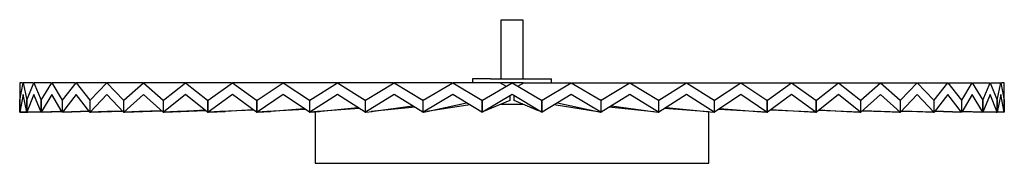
# Paper-space layout '_Izquierda' of a CAD drawing. Header units: inches. Extents: x -9.8 to 9.8, y -1.4 to 1.5.
import ezdxf

# ---------------------------------------------------------------- set-up
doc = ezdxf.new("R2010")
doc.units = ezdxf.units.IN
doc.header["$MEASUREMENT"] = 0

psp = doc.layouts.new('_Izquierda')

# ---------------------------------------------------------------- linework, layer by layer
at = {"color": 7, "linetype": 'Continuous', "lineweight": 25}
for p, q in [((-0.222, 1.496), (-0.222, 0.315)), ((0.222, 0.315), (0.222, 1.496)), ((-9.843, 0.236), (-9.843, -0.354)), ((-9.785, 0.236), (-9.843, 0.236)), ((-9.842, -0.116), (-9.771, 0.236)), ((-9.771, 0.236), (-9.7, -0.116)), ((-9.57, 0.236), (-9.771, 0.236)), ((-9.698, -0.116), (-9.557, 0.236)), ((-9.557, 0.236), (-9.415, -0.116)), ((-9.217, 0.236), (-9.557, 0.236)), ((-9.412, -0.116), (-9.203, 0.236)), ((-9.203, 0.236), (-8.994, -0.116)), ((-8.729, 0.236), (-9.203, 0.236)), ((-8.99, -0.116), (-8.715, 0.236)), ((-8.715, 0.236), (-8.441, -0.116)), ((-8.114, 0.236), (-8.715, 0.236)), ((-8.436, -0.116), (-8.1, 0.236)), ((-8.1, 0.236), (-7.765, -0.116)), ((-7.381, 0.236), (-8.1, 0.236)), ((-7.759, -0.116), (-7.367, 0.236)), ((-7.367, 0.236), (-6.976, -0.116)), ((-6.541, 0.236), (-7.367, 0.236)), ((-6.969, -0.116), (-6.527, 0.236)), ((-6.527, 0.236), (-6.085, -0.116)), ((-5.605, 0.236), (-6.527, 0.236)), ((-6.077, -0.116), (-5.591, 0.236)), ((-5.591, 0.236), (-5.105, -0.116)), ((-4.588, 0.236), (-5.591, 0.236)), ((-5.097, -0.116), (-4.574, 0.236)), ((-4.574, 0.236), (-4.051, -0.116)), ((-3.504, 0.236), (-4.574, 0.236)), ((-4.042, -0.116), (-3.49, 0.236)), ((-3.49, 0.236), (-2.938, -0.116)), ((-2.369, 0.236), (-3.49, 0.236)), ((-2.929, -0.116), (-2.355, 0.236)), ((-2.355, 0.236), (-1.782, -0.116)), ((-1.2, 0.236), (-2.355, 0.236)), ((-1.773, -0.116), (-1.186, 0.236)), ((-1.186, 0.236), (-0.6, -0.116)), ((-0.237, 0.236), (-1.186, 0.236)), ((-0.787, 0.315), (-0.787, 0.236)), ((-0.591, -0.116), (0, 0.236)), ((-0.237, 0.236), (-0.119, 0.165)), ((0, 0.236), (0.591, -0.116)), ((0.119, 0.165), (0.237, 0.236)), ((0.237, 0.236), (1.186, 0.236)), ((0.6, -0.116), (1.186, 0.236)), ((0.787, 0.236), (0.787, 0.315)), ((1.186, 0.236), (1.773, -0.116)), ((1.2, 0.236), (2.355, 0.236)), ((1.782, -0.116), (2.355, 0.236)), ((2.355, 0.236), (2.929, -0.116)), ((2.369, 0.236), (3.49, 0.236)), ((2.938, -0.116), (3.49, 0.236)), ((3.49, 0.236), (4.042, -0.116)), ((3.504, 0.236), (4.574, 0.236)), ((4.051, -0.116), (4.574, 0.236)), ((4.574, 0.236), (5.097, -0.116)), ((4.588, 0.236), (5.591, 0.236)), ((5.105, -0.116), (5.591, 0.236)), ((5.591, 0.236), (6.077, -0.116)), ((5.605, 0.236), (6.527, 0.236)), ((6.085, -0.116), (6.527, 0.236)), ((6.527, 0.236), (6.969, -0.116)), ((6.541, 0.236), (7.367, 0.236)), ((6.976, -0.116), (7.367, 0.236)), ((7.367, 0.236), (7.759, -0.116)), ((7.381, 0.236), (8.1, 0.236)), ((7.765, -0.116), (8.1, 0.236)), ((8.1, 0.236), (8.436, -0.116)), ((8.114, 0.236), (8.715, 0.236)), ((8.441, -0.116), (8.715, 0.236)), ((8.715, 0.236), (8.99, -0.116)), ((8.729, 0.236), (9.203, 0.236)), ((8.994, -0.116), (9.203, 0.236)), ((9.203, 0.236), (9.412, -0.116)), ((9.217, 0.236), (9.557, 0.236)), ((9.415, -0.116), (9.557, 0.236)), ((9.557, 0.236), (9.698, -0.116)), ((9.57, 0.236), (9.771, 0.236)), ((9.7, -0.116), (9.771, 0.236)), ((9.771, 0.236), (9.842, -0.116)), ((9.843, 0.236), (9.785, 0.236)), ((9.843, -0.354), (9.843, 0.236)), ((-9.771, 0), (-9.842, -0.354)), ((-9.7, -0.354), (-9.771, 0)), ((-9.557, 0), (-9.698, -0.354)), ((-9.415, -0.354), (-9.557, 0)), ((-9.203, 0), (-9.412, -0.354)), ((-8.994, -0.354), (-9.203, 0)), ((-8.715, 0), (-8.99, -0.354)), ((-8.441, -0.354), (-8.715, 0)), ((-8.1, 0), (-8.436, -0.354)), ((-7.765, -0.354), (-8.1, 0)), ((-7.367, 0), (-7.759, -0.354)), ((-6.976, -0.354), (-7.367, 0)), ((-6.527, 0), (-6.969, -0.354)), ((-6.085, -0.354), (-6.527, 0)), ((-5.591, 0), (-6.077, -0.354)), ((-5.105, -0.354), (-5.591, 0)), ((-4.574, 0), (-5.097, -0.354)), ((-4.051, -0.354), (-4.574, 0)), ((-3.49, 0), (-4.042, -0.354)), ((-2.938, -0.354), (-3.49, 0)), ((-2.355, 0), (-2.929, -0.354)), ((-1.782, -0.354), (-2.355, 0)), ((-1.186, 0), (-1.773, -0.354)), ((-0.6, -0.354), (-1.186, 0)), ((0, 0), (-0.591, -0.354)), ((0.591, -0.354), (0, 0)), ((1.186, 0), (0.6, -0.354)), ((1.773, -0.354), (1.186, 0)), ((2.355, 0), (1.782, -0.354)), ((2.929, -0.354), (2.355, 0)), ((3.49, 0), (2.938, -0.354)), ((4.042, -0.354), (3.49, 0)), ((4.574, 0), (4.051, -0.354)), ((5.097, -0.354), (4.574, 0)), ((5.591, 0), (5.105, -0.354)), ((6.077, -0.354), (5.591, 0)), ((6.527, 0), (6.085, -0.354)), ((6.969, -0.354), (6.527, 0)), ((7.367, 0), (6.976, -0.354)), ((7.759, -0.354), (7.367, 0)), ((8.1, 0), (7.765, -0.354)), ((8.436, -0.354), (8.1, 0)), ((8.715, 0), (8.441, -0.354)), ((8.99, -0.354), (8.715, 0)), ((9.203, 0), (8.994, -0.354)), ((9.412, -0.354), (9.203, 0)), ((9.557, 0), (9.415, -0.354)), ((9.698, -0.354), (9.557, 0)), ((9.771, 0), (9.7, -0.354)), ((9.842, -0.354), (9.771, 0)), ((-9.842, -0.354), (-9.842, -0.116)), ((-9.7, -0.116), (-9.7, -0.354)), ((-9.698, -0.354), (-9.698, -0.116)), ((-9.415, -0.116), (-9.415, -0.354)), ((-9.412, -0.354), (-9.412, -0.116)), ((-8.994, -0.116), (-8.994, -0.354)), ((-8.99, -0.354), (-8.99, -0.116)), ((-8.441, -0.116), (-8.441, -0.354)), ((-8.436, -0.354), (-8.436, -0.116)), ((-7.759, -0.116), (-7.765, -0.116)), ((-7.765, -0.116), (-7.765, -0.354)), ((-7.759, -0.354), (-7.759, -0.116)), ((-6.969, -0.116), (-6.976, -0.116)), ((-6.976, -0.116), (-6.976, -0.354)), ((-6.969, -0.354), (-6.969, -0.116)), ((-6.085, -0.116), (-6.085, -0.354)), ((-6.073, -0.116), (-6.085, -0.116)), ((-6.077, -0.354), (-6.077, -0.116)), ((-5.105, -0.116), (-5.105, -0.354)), ((-5.095, -0.116), (-5.105, -0.116)), ((-5.097, -0.354), (-5.097, -0.116)), ((-4.051, -0.116), (-4.051, -0.354)), ((-4.043, -0.116), (-4.051, -0.116)), ((-4.042, -0.354), (-4.042, -0.116)), ((-2.938, -0.116), (-2.938, -0.354)), ((-2.932, -0.116), (-2.938, -0.116)), ((-2.929, -0.354), (-2.929, -0.116)), ((-1.782, -0.116), (-1.782, -0.354)), ((-1.778, -0.116), (-1.782, -0.116)), ((-1.773, -0.354), (-1.773, -0.116)), ((-1.705, -0.343), (-0.912, -0.166)), ((-0.6, -0.116), (-0.6, -0.354)), ((-0.598, -0.116), (-0.6, -0.116)), ((-0.591, -0.354), (-0.591, -0.116)), ((-0.042, -0.118), (-0.571, -0.343)), ((-0.228, -0.197), (0.228, -0.197)), ((-0.042, -0.025), (-0.042, -0.118)), ((0.042, -0.118), (0.042, -0.025)), ((0.533, -0.327), (0.042, -0.118)), ((0.591, -0.116), (0.591, -0.354)), ((0.6, -0.116), (0.598, -0.116)), ((0.6, -0.354), (0.6, -0.116)), ((0.912, -0.166), (1.707, -0.343)), ((1.773, -0.116), (1.773, -0.354)), ((1.782, -0.116), (1.778, -0.116)), ((1.782, -0.354), (1.782, -0.116)), ((2.929, -0.116), (2.929, -0.354)), ((2.938, -0.116), (2.932, -0.116)), ((2.938, -0.354), (2.938, -0.116)), ((4.042, -0.116), (4.042, -0.354)), ((4.051, -0.116), (4.043, -0.116)), ((4.051, -0.354), (4.051, -0.116)), ((5.105, -0.116), (5.095, -0.116)), ((5.097, -0.116), (5.097, -0.354)), ((5.105, -0.354), (5.105, -0.116)), ((6.085, -0.116), (6.073, -0.116)), ((6.077, -0.116), (6.077, -0.354)), ((6.085, -0.354), (6.085, -0.116)), ((6.969, -0.116), (6.969, -0.354)), ((6.976, -0.116), (6.969, -0.116)), ((6.976, -0.354), (6.976, -0.116)), ((7.759, -0.116), (7.759, -0.354)), ((7.765, -0.116), (7.759, -0.116)), ((7.765, -0.354), (7.765, -0.116)), ((8.436, -0.116), (8.436, -0.354)), ((8.441, -0.354), (8.441, -0.116)), ((8.99, -0.116), (8.99, -0.354)), ((8.994, -0.354), (8.994, -0.116)), ((9.412, -0.116), (9.412, -0.354)), ((9.415, -0.354), (9.415, -0.116)), ((9.698, -0.116), (9.698, -0.354)), ((9.7, -0.354), (9.7, -0.116)), ((9.842, -0.116), (9.842, -0.354)), ((-9.843, -0.354), (-9.824, -0.354)), ((-9.698, -0.35), (-9.825, -0.354)), ((-9.824, -0.354), (-9.698, -0.351)), ((-9.7, -0.354), (-9.681, -0.354)), ((-9.412, -0.346), (-9.682, -0.354)), ((-9.681, -0.354), (-9.412, -0.346)), ((-9.396, -0.354), (-9.412, -0.354)), ((-9.042, -0.343), (-9.398, -0.354)), ((-9.396, -0.354), (-9.001, -0.342)), ((-9.031, -0.343), (-9.001, -0.341)), ((-9.001, -0.342), (-9.031, -0.343)), ((-8.974, -0.354), (-8.99, -0.354)), ((-8.636, -0.343), (-8.977, -0.354)), ((-8.974, -0.354), (-8.454, -0.337)), ((-8.626, -0.343), (-8.456, -0.335)), ((-8.454, -0.337), (-8.626, -0.343)), ((-8.441, -0.354), (-8.421, -0.354)), ((-8.105, -0.343), (-8.425, -0.354)), ((-8.421, -0.354), (-7.8, -0.332)), ((-8.095, -0.343), (-7.79, -0.328)), ((-7.8, -0.332), (-8.095, -0.343)), ((-7.765, -0.354), (-7.746, -0.354)), ((-7.455, -0.343), (-7.75, -0.354)), ((-7.746, -0.354), (-7.007, -0.326)), ((-7.446, -0.343), (-7.014, -0.32)), ((-7.007, -0.326), (-7.446, -0.343)), ((-6.976, -0.354), (-6.957, -0.354)), ((-6.697, -0.343), (-6.963, -0.354)), ((-6.957, -0.354), (-6.129, -0.319)), ((-6.689, -0.343), (-6.14, -0.31)), ((-6.129, -0.319), (-6.689, -0.343)), ((-6.085, -0.354), (-6.067, -0.354)), ((-5.841, -0.343), (-6.073, -0.354)), ((-6.067, -0.354), (-5.734, -0.338)), ((-5.834, -0.343), (-5.182, -0.298)), ((-5.165, -0.311), (-5.834, -0.343)), ((-5.105, -0.354), (-5.089, -0.354)), ((-4.899, -0.343), (-5.095, -0.354)), ((-5.089, -0.354), (-4.83, -0.339)), ((-4.894, -0.343), (-4.156, -0.283)), ((-4.132, -0.299), (-4.894, -0.343)), ((-4.051, -0.354), (-4.043, -0.354)), ((-3.887, -0.343), (-4.043, -0.354)), ((-4.036, -0.354), (-4.042, -0.354)), ((-4.036, -0.354), (-3.846, -0.34)), ((-3.935, -0.347), (-3.935, -1.377)), ((-3.882, -0.343), (-3.082, -0.262)), ((-3.049, -0.283), (-3.882, -0.343)), ((-2.938, -0.354), (-2.932, -0.354)), ((-2.925, -0.354), (-2.929, -0.354)), ((-2.925, -0.354), (-2.797, -0.341)), ((-2.814, -0.343), (-1.986, -0.228)), ((-1.939, -0.257), (-2.814, -0.343)), ((-1.782, -0.354), (-1.778, -0.354)), ((-1.77, -0.354), (-1.773, -0.354)), ((-1.77, -0.354), (-1.7, -0.342)), ((-0.844, -0.207), (-1.705, -0.343)), ((-0.6, -0.354), (-0.598, -0.354)), ((0.598, -0.354), (0.6, -0.354)), ((1.714, -0.344), (0.844, -0.207)), ((1.707, -0.343), (1.77, -0.354)), ((1.773, -0.354), (1.77, -0.354)), ((1.778, -0.354), (1.782, -0.354)), ((2.838, -0.345), (1.939, -0.257)), ((1.986, -0.228), (2.817, -0.343)), ((2.817, -0.343), (2.924, -0.354)), ((2.929, -0.354), (2.925, -0.354)), ((2.932, -0.354), (2.927, -0.354)), ((2.932, -0.354), (2.938, -0.354)), ((3.929, -0.346), (3.049, -0.283)), ((3.082, -0.262), (3.887, -0.343)), ((3.887, -0.343), (4.036, -0.354)), ((3.935, -1.377), (3.935, -0.347)), ((4.042, -0.354), (4.036, -0.354)), ((4.043, -0.354), (4.051, -0.354)), ((5.095, -0.354), (4.132, -0.299)), ((4.156, -0.283), (4.899, -0.343)), ((4.899, -0.343), (5.088, -0.354)), ((5.089, -0.354), (5.105, -0.354)), ((6.073, -0.354), (5.165, -0.311)), ((5.182, -0.298), (5.84, -0.343)), ((5.84, -0.343), (6.067, -0.354)), ((6.067, -0.354), (6.085, -0.354)), ((6.962, -0.354), (6.128, -0.319)), ((6.14, -0.31), (6.696, -0.343)), ((6.696, -0.343), (6.957, -0.354)), ((6.957, -0.354), (6.976, -0.354)), ((7.75, -0.354), (7.007, -0.326)), ((7.007, -0.326), (7.446, -0.343)), ((7.014, -0.319), (7.455, -0.343)), ((7.455, -0.343), (7.745, -0.354)), ((7.746, -0.354), (7.765, -0.354)), ((8.425, -0.354), (7.786, -0.332)), ((7.786, -0.332), (8.095, -0.343)), ((7.79, -0.328), (8.105, -0.343)), ((8.105, -0.343), (8.421, -0.354)), ((8.421, -0.354), (8.441, -0.354)), ((8.977, -0.354), (8.454, -0.337)), ((8.454, -0.337), (8.626, -0.343)), ((8.456, -0.335), (8.636, -0.343)), ((8.636, -0.343), (8.974, -0.354)), ((8.99, -0.354), (8.974, -0.354)), ((8.995, -0.341), (9.042, -0.343)), ((9.398, -0.354), (9.001, -0.342)), ((9.001, -0.342), (9.031, -0.343)), ((9.042, -0.343), (9.396, -0.354)), ((9.412, -0.354), (9.396, -0.354)), ((9.418, -0.346), (9.681, -0.354)), ((9.682, -0.354), (9.418, -0.346)), ((9.681, -0.354), (9.7, -0.354)), ((9.7, -0.35), (9.824, -0.354)), ((9.825, -0.354), (9.7, -0.351)), ((9.843, -0.354), (9.824, -0.354)), ((-3.935, -1.377), (3.935, -1.377))]:
    psp.add_line(p, q, dxfattribs=at)
for points, knots in [([(-0.218, 1.496), (-0.219, 1.496), (-0.221, 1.496), (-0.188, 1.496), (-0.144, 1.496), (-0.122, 1.496)], [0, 0, 0, 0, 0.20839, 0.604195, 1, 1, 1, 1]), ([(-0.122, 1.496), (-0.095, 1.496), (-0.043, 1.496), (0.047, 1.496), (0.129, 1.496), (0.19, 1.496), (0.222, 1.496), (0.219, 1.496), (0.218, 1.496)], [0, 0, 0, 0, 0.182698, 0.365397, 0.548095, 0.730793, 0.913492, 1, 1, 1, 1]), ([(-0.431, 0.315), (-0.472, 0.315), (-0.555, 0.315), (-0.654, 0.315), (-0.73, 0.315), (-0.773, 0.315), (-0.792, 0.315), (-0.787, 0.315), (-0.787, 0.315)], [0, 0, 0, 0, 0.197921, 0.395843, 0.593764, 0.791685, 0.989607, 1, 1, 1, 1]), ([(-0.431, 0.315), (-0.386, 0.315), (-0.296, 0.315), (-0.146, 0.315), (0.008, 0.315), (0.163, 0.315), (0.311, 0.315), (0.447, 0.315), (0.566, 0.315), (0.664, 0.315), (0.735, 0.315), (0.78, 0.315), (0.784, 0.315), (0.787, 0.315)], [0, 0, 0, 0, 0.091345, 0.18269, 0.274035, 0.365381, 0.456726, 0.548071, 0.639416, 0.730761, 0.822106, 0.913452, 1, 1, 1, 1]), ([(0.223, 0.236), (0.203, 0.236), (0.134, 0.236), (0.008, 0.236), (-0.123, 0.236), (-0.198, 0.236), (-0.223, 0.236)], [0, 0, 0, 0, 0.142716, 0.482155, 0.821593, 1, 1, 1, 1])]:
    psp.add_open_spline(points, degree=3, knots=knots, dxfattribs=at)

doc.saveas('drawing.dxf')
